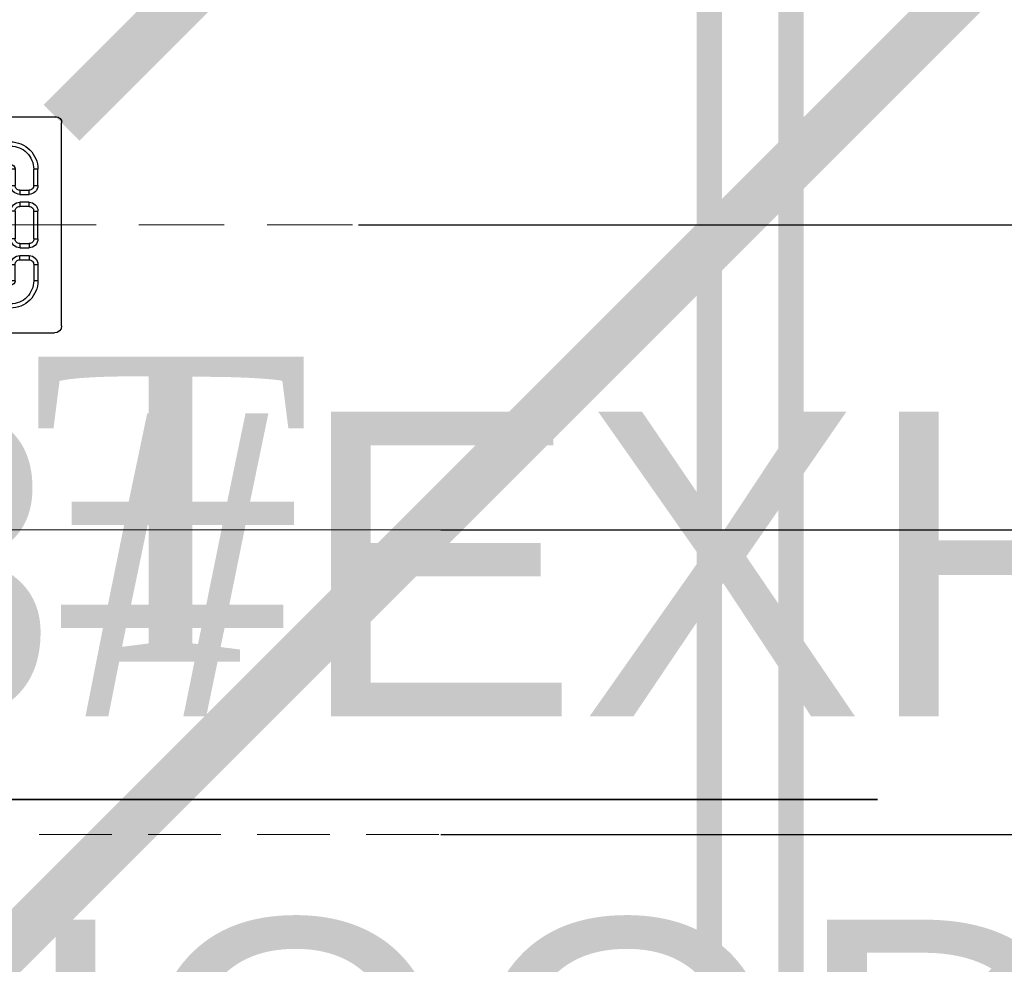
# Model space of a CAD drawing. Header units: inches. Extents: x 105152 to 158499, y 12149 to 30915.
# Tile 194 of 256: x 126771 to 126790, y 21513 to 21532. Entities that reach past the tile are written whole.
import ezdxf

# ---------------------------------------------------------------- set-up
doc = ezdxf.new("R2010")
doc.units = ezdxf.units.IN
doc.header["$MEASUREMENT"] = 0
doc.header["$PDMODE"] = 34
doc.linetypes.add('DASHED2', pattern=[0.375, 0.25, -0.125])
for name, color, linetype, lineweight in [('AR - PLAN', 251, 'Continuous', 5), ('CENTER', 46, 'DASHED2', 9), ('DRAINAGE ', 7, 'Continuous', 9), ('HVAC SERVICE', 1, 'Continuous', 35), ('HVAC TEXT PP', 104, 'Continuous', 20), ('PD_FIXTURE', 21, 'Continuous', 25), ('PL. FICTURE', 4, 'Continuous', 25), ('PP- 75DIA Soil Waste Sewer pipe', 90, 'Continuous', 9), ('PP-Domestic  Cold Water Supply', 5, 'Continuous', 25), ('PP-Soil Pipe', 1, 'Continuous', 25), ('PP-TEXT', 7, 'Continuous', 40), ('PP-WWP', 3, 'Continuous', 25), ('RO WATER ', 15, 'Continuous', 15), ('WATER SUPPLY ', 7, 'Continuous', 9)]:
    doc.layers.add(name, color=color, linetype=linetype, lineweight=lineweight)
doc.layers.add('PP--DIM', color=7, linetype='Continuous')
doc.styles.add('Arial', font='GOTHIC.TTF')
doc.styles.get("Standard").update_dxf_attribs({"font": 'arial.ttf', "height": 6})
doc.styles.add('TIMES NEW ROMAN', font='times.ttf')
doc.dimstyles.new('ISO-10', dxfattribs={"dimtxt": 6, "dimasz": 0.5, "dimexe": 1.25, "dimexo": 0.625, "dimtad": 1, "dimtoh": 1, "dimdec": 1, "dimlunit": 4, "dimtxsty": 'Standard', "dimblk": 'ARCHTICK', "dimcen": 2.5, "dimclrt": 3, "dimadec": 0, "dimazin": 0, "dimtfac": 1, "dimtdec": 1, "dimtmove": 1, "dimatfit": 3, "dimfxl": 1, "dimarcsym": 0})
doc.dimstyles.new('PP-DIM', dxfattribs={"dimtxt": 4, "dimasz": 1, "dimexe": 1, "dimexo": 1, "dimgap": 0.09, "dimtad": 0, "dimdec": 0, "dimzin": 0, "dimdsep": 46, "dimlunit": 4, "dimtxsty": 'TIMES NEW ROMAN', "dimblk": 'ARCHTICK', "dimcen": 0.09, "dimdle": 1, "dimclrd": 256, "dimclre": 256, "dimclrt": 256, "dimadec": 0, "dimazin": 0, "dimtfac": 1, "dimtdec": 4, "dimtofl": 0, "dimtmove": 1, "dimatfit": 3, "dimfxl": 1, "dimtolj": 1, "dimtzin": 0, "dimlwd": -1, "dimlwe": -1, "dimarcsym": 0})

# ---------------------------------------------------------------- blocks, each defined once
blk = doc.blocks.new('_ArchTick')
at = {"color": 0, "linetype": 'ByBlock', "const_width": 0.15}
blk.add_lwpolyline([(-0.5, -0.5), (0.5, 0.5)], dxfattribs=at)
blk = doc.blocks.new('FOSSIL-PP')
at = {"layer": 'CENTER', "lineweight": 5, "ltscale": 5}
blk.add_line((-0.1272366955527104, 0), (19.81248661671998, -1.77635683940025e-15), dxfattribs=at)
blk = doc.blocks.new('ANGLE VALVE1-PP')
at = {"layer": 'CENTER', "ltscale": 5}
blk.add_line((-5.958944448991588e-11, 19.9410536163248), (-5.958944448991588e-11, 0.001330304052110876), dxfattribs=at)
blk = doc.blocks.new('*D746')
at = {"layer": 'Defpoints', "color": 0}
for p in [(216.9274023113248, 262.7163587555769), (217.0818780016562, 250.7163599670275), (238.1800921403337, 250.7163599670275)]:
    blk.add_point(p, dxfattribs=at)
at = {"layer": 'PP--DIM', "ltscale": 12}
for p, q in [((238.1800921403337, 263.7163587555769), (238.1800921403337, 258.3434898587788)), ((217.9274023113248, 262.7163587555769), (239.1800921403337, 262.7163587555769)), ((238.1800921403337, 249.7163599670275), (238.1800921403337, 255.0892288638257)), ((218.0818780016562, 250.7163599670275), (239.1800921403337, 250.7163599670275))]:
    blk.add_line(p, q, dxfattribs=at)
at = {"layer": 'PP--DIM'}
for p, rotation in [((238.1800921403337, 262.7163587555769), 90), ((238.1800921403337, 250.7163599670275), 270)]:
    blk.add_blockref('_ArchTick', p, dxfattribs=dict(at, rotation=rotation))
at = {"layer": 'PP--DIM', "insert": (238.1800921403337, 256.7163593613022), "char_height": 4, "attachment_point": 5, "rotation": 90, "style": 'TIMES NEW ROMAN'}
blk.add_mtext("\\A1;1'", dxfattribs=at)
blk = doc.blocks.new('*D747')
at = {"layer": 'Defpoints', "color": 0}
for p in [(217.0818780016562, 250.7163599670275), (218.701360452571, 244.7163587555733), (238.1800921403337, 244.7163587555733)]:
    blk.add_point(p, dxfattribs=at)
at = {"layer": 'PP--DIM', "ltscale": 12}
for p, q in [((238.1800921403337, 251.7163599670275), (238.1800921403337, 250.1654076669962)), ((218.0818780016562, 250.7163599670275), (239.1800921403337, 250.7163599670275)), ((238.1800921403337, 243.7163587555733), (238.1800921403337, 245.2673110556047)), ((219.701360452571, 244.7163587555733), (239.1800921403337, 244.7163587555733))]:
    blk.add_line(p, q, dxfattribs=at)
at = {"layer": 'PP--DIM'}
for p, rotation in [((238.1800921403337, 250.7163599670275), 90), ((238.1800921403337, 244.7163587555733), 270)]:
    blk.add_blockref('_ArchTick', p, dxfattribs=dict(at, rotation=rotation))
at = {"layer": 'PP--DIM', "insert": (238.1800921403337, 247.7163593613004), "char_height": 4, "attachment_point": 5, "rotation": 90, "style": 'TIMES NEW ROMAN'}
blk.add_mtext('\\A1;6"', dxfattribs=at)
blk = doc.blocks.new('*D748')
at = {"layer": 'Defpoints', "color": 0}
for p in [(218.701360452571, 244.7163587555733), (218.701360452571, 238.7163602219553), (238.1800921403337, 238.7163602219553)]:
    blk.add_point(p, dxfattribs=at)
at = {"layer": 'PP--DIM', "ltscale": 12}
for p, q in [((238.1800921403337, 245.7163587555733), (238.1800921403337, 244.16540779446)), ((219.701360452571, 244.7163587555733), (239.1800921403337, 244.7163587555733)), ((238.1800921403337, 237.7163602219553), (238.1800921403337, 239.2673111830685)), ((219.701360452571, 238.7163602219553), (239.1800921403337, 238.7163602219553))]:
    blk.add_line(p, q, dxfattribs=at)
at = {"layer": 'PP--DIM'}
for p, rotation in [((238.1800921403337, 244.7163587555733), 90), ((238.1800921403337, 238.7163602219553), 270)]:
    blk.add_blockref('_ArchTick', p, dxfattribs=dict(at, rotation=rotation))
at = {"layer": 'PP--DIM', "insert": (238.1800921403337, 241.7163594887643), "char_height": 4, "attachment_point": 5, "rotation": 90, "style": 'TIMES NEW ROMAN'}
blk.add_mtext('\\A1;6"', dxfattribs=at)
blk = doc.blocks.new('*D749')
at = {"layer": 'Defpoints', "color": 0}
for p in [(218.701360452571, 238.7163602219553), (216.7088412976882, 226.7163587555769), (238.1800921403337, 226.7163587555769)]:
    blk.add_point(p, dxfattribs=at)
at = {"layer": 'PP--DIM', "ltscale": 12}
for p, q in [((238.1800921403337, 239.7163602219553), (238.1800921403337, 234.3434899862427)), ((219.701360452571, 238.7163602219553), (239.1800921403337, 238.7163602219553)), ((238.1800921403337, 225.7163587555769), (238.1800921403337, 231.0892289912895)), ((217.7088412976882, 226.7163587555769), (239.1800921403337, 226.7163587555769))]:
    blk.add_line(p, q, dxfattribs=at)
at = {"layer": 'PP--DIM'}
for p, rotation in [((238.1800921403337, 238.7163602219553), 90), ((238.1800921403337, 226.7163587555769), 270)]:
    blk.add_blockref('_ArchTick', p, dxfattribs=dict(at, rotation=rotation))
at = {"layer": 'PP--DIM', "insert": (238.1800921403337, 232.7163594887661), "char_height": 4, "attachment_point": 5, "rotation": 90, "style": 'TIMES NEW ROMAN'}
blk.add_mtext("\\A1;1'", dxfattribs=at)
blk = doc.blocks.new('PP-GRATING')
at = {"linetype": 'Continuous'}
for p, q in [((-53.13747282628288, -49.44342391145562), (-53.13747282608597, 49.44342391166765)), ((-49.72758152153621, 52.85331521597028), (49.72758152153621, 52.85331521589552)), ((52.56915760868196, 50.01173912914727), (52.5691576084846, -48.87510869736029)), ((-27.56328804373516, 40.69137005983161), (-27.56328804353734, 38.6454352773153)), ((-19.60687500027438, 40.69137005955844), (-27.56328705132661, 40.69137005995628)), ((-19.60687500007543, 38.6454352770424), (-27.56328705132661, 38.6454352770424)), ((-19.60687500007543, 38.6454352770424), (-19.60687500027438, 40.69137005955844)), ((-7.103939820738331, 38.64543329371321), (-7.103939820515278, 40.69136807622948)), ((-7.103940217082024, 40.6913679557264), (6.535625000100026, 40.6913679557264)), ((-7.103940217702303, 38.64543317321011), (6.535625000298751, 38.64543317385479)), ((6.535625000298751, 40.6913680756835), (6.535625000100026, 38.64543329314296)), ((19.03855978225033, 40.69137005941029), (26.99497183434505, 40.69137005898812)), ((19.03855978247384, 38.64543527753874), (19.03855978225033, 40.69137005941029)), ((19.03855978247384, 38.64543527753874), (26.99497183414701, 38.64543527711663)), ((26.99497282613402, 40.69137005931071), (26.99497282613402, 38.64543527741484)), ((-17.3336141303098, 31.82565266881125), (-17.33361413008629, 36.37217436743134)), ((-15.28767934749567, 36.37217433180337), (-17.3336141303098, 36.37217433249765)), ((-15.2876793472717, 31.82565266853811), (-15.28767934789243, 36.37217436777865)), ((-11.42313586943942, 36.37217242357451), (-11.42313586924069, 31.8256507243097)), ((-9.377201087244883, 36.37217242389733), (-11.42313586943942, 36.37217242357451)), ((-9.377201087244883, 36.37217242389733), (-9.377201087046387, 31.82565072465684)), ((8.808885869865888, 31.82565068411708), (8.808885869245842, 36.37217230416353)), ((10.85482065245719, 36.37217219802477), (8.808885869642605, 36.37217219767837)), ((10.85482065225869, 31.82565068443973), (10.85482065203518, 36.37217230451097)), ((14.71936413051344, 31.82565266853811), (14.71936413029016, 36.37217436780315)), ((14.71936413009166, 36.3721743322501), (16.76529891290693, 36.37217433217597)), ((16.76529891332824, 31.82565266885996), (16.76529891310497, 36.37217436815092)), ((-27.56328804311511, 29.55239179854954), (-27.56328804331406, 27.5064570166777)), ((-27.56328804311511, 29.55239179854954), (-19.60687539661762, 29.55239179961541)), ((-19.60687539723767, 27.50645701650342), (-19.60687539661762, 29.55239179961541)), ((-17.3336141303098, 31.82565266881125), (-15.2876793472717, 31.82565266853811)), ((-11.42313586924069, 31.82565076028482), (-9.377201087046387, 31.82565072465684)), ((-7.103940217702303, 29.55238981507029), (6.535625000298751, 29.55238981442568)), ((-7.103940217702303, 29.55238981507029), (-7.103940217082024, 27.50645503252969)), ((6.535625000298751, 29.55238981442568), (6.535625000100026, 27.50645503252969)), ((8.808885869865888, 31.82565068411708), (10.85482065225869, 31.82565068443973)), ((16.76529891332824, 31.82565266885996), (14.71936413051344, 31.82565266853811)), ((26.99497282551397, 29.55239179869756), (19.03856017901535, 29.55239179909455)), ((19.03856017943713, 27.50645701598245), (19.03856017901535, 29.55239179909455)), ((26.99497282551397, 29.55239179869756), (26.99497282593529, 27.50645701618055)), ((-40.9755271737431, 27.27913152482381), (-40.9755271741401, 19.32271800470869)), ((-38.92959239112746, 27.27913092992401), (-40.9755271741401, 27.27913092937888)), ((-38.92959239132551, 27.2791315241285), (-38.92959239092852, 19.32271800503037)), ((-29.83654891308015, 19.32271788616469), (-29.83654891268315, 27.27913104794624)), ((-27.79061413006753, 27.27913104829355), (-29.83654891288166, 27.27913092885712)), ((-27.79061413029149, 19.32271788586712), (-27.79061413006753, 27.27913104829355)), ((-27.56328804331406, 27.5064570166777), (-19.60687539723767, 27.50645701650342)), ((-7.103940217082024, 27.50645503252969), (6.535625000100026, 27.50645503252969)), ((26.99497282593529, 27.50645701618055), (19.03856017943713, 27.50645701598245)), ((27.22229891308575, 19.32271788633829), (27.22229891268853, 27.27913104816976)), ((27.22229891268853, 27.27913104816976), (29.26823369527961, 27.27913092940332)), ((29.26823369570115, 19.32271788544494), (29.2682336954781, 27.27913104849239)), ((38.36127717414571, 27.2791315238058), (38.36127717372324, 19.3227180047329)), ((38.36127717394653, 27.27913092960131), (40.40721195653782, 27.27913092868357)), ((40.40721195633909, 27.2791315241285), (40.40721195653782, 19.32271800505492)), ((-38.92959239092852, 19.32271800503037), (-40.97552717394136, 19.32271811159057)), ((-29.83654891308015, 19.32271788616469), (-27.79061413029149, 19.32271788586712)), ((-23.92607065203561, 14.77619622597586), (-23.92607065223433, 19.32271792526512)), ((-21.88013586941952, 19.32271792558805), (-23.92607065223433, 19.32271792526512)), ((-21.88013586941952, 14.77619626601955), (-21.88013586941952, 19.32271788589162)), ((-19.60687500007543, 23.64191361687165), (-15.06035345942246, 23.64191361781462)), ((-19.60687499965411, 21.59597883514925), (-19.60687500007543, 23.64191361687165)), ((-19.60687480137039, 21.59597875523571), (-15.0603532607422, 21.59597875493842)), ((-15.06035345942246, 23.64191361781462), (-15.06035345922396, 21.59597883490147)), ((-12.78709239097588, 19.32271784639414), (-12.78709239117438, 14.77619614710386)), ((-10.74115760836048, 19.32271796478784), (-12.78709239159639, 19.32271796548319)), ((-10.74115760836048, 19.32271796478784), (-10.74115760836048, 14.77619634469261)), ((-6.876614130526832, 14.7761961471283), (-6.876614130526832, 19.32271784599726)), ((-4.830679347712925, 19.3227178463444), (-6.876614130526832, 19.32271784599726)), ((-4.830679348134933, 14.77619614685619), (-4.830679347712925, 19.3227178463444)), ((-2.557418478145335, 23.64191353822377), (1.98910306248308, 23.64191353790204)), ((-2.55741847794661, 21.59597875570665), (-2.557418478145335, 23.64191353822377)), ((-2.55741847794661, 21.59597875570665), (1.989103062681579, 21.59597875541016)), ((1.98910306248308, 23.64191353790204), (1.989103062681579, 21.59597875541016)), ((4.262364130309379, 19.32271788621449), (4.262364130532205, 14.77619626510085)), ((6.308298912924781, 19.32271788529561), (4.262364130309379, 19.32271788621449)), ((6.308298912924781, 19.32271788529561), (6.308298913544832, 14.77619626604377)), ((10.17284239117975, 14.77619614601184), (10.1728423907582, 19.32271784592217)), ((12.21877717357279, 19.32271784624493), (10.1728423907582, 19.32271784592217)), ((12.21877717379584, 14.77619614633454), (12.21877717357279, 19.32271784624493)), ((14.49203804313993, 23.64191353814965), (19.03855958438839, 23.64191353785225)), ((14.49203804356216, 21.59597875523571), (14.49203804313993, 23.64191353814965)), ((14.49203804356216, 21.59597875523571), (19.03855958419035, 21.59597875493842)), ((19.03855958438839, 23.64191353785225), (19.03855958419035, 21.59597875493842)), ((21.31182065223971, 19.32271788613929), (21.31182065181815, 14.77619626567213)), ((23.35775543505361, 19.32271788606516), (21.31182065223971, 19.32271788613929)), ((23.35775543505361, 19.32271788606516), (23.35775543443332, 14.776196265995)), ((29.26823369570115, 19.32271788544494), (27.22229891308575, 19.32271788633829)), ((38.36127717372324, 19.3227180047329), (40.40721195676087, 19.32271811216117)), ((-36.65633152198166, 17.04945701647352), (-32.10981017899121, 17.0494570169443)), ((-36.65633152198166, 17.04945701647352), (-36.65633152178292, 15.00352223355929)), ((-36.65633152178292, 15.00352223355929), (-32.10981017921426, 15.00352223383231)), ((-21.88013586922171, 14.77619622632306), (-23.92607065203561, 14.77619622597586)), ((-12.78709239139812, 14.7761963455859), (-10.74115760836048, 14.77619634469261)), ((-4.830679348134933, 14.77619614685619), (-6.876614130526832, 14.7761961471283)), ((4.262364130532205, 14.77619626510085), (6.308298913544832, 14.77619626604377)), ((12.21877717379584, 14.77619614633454), (10.17284239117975, 14.77619614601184)), ((21.31182065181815, 14.77619626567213), (23.35775543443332, 14.776196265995)), ((36.08801630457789, 17.04945701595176), (31.54149496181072, 17.04945701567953)), ((36.08801630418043, 15.00352223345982), (31.54149496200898, 15.00352223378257)), ((36.08801630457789, 17.04945701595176), (36.08801630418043, 15.00352223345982)), ((-32.10980978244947, 11.1389787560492), (-36.65633132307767, 11.1389787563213)), ((-36.65633132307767, 11.1389787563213), (-36.65633132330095, 9.093043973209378)), ((-32.10980978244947, 9.093043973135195), (-32.10980978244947, 11.1389787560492)), ((-15.06035365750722, 12.50293527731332), (-19.60687499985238, 12.50293527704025)), ((-19.60687460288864, 12.50293535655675), (-19.60687460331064, 10.45700057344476)), ((-15.0603532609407, 10.45700057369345), (-19.60687460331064, 10.45700057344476)), ((-15.06035326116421, 12.50293535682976), (-15.0603532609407, 10.45700057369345)), ((1.98910326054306, 12.50293527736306), (-2.557418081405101, 12.50293527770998)), ((-2.557418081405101, 12.50293527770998), (-2.557418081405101, 10.45700049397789)), ((1.989103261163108, 10.45700049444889), (-2.557418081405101, 10.45700049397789)), ((1.98910326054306, 12.50293527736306), (1.989103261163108, 10.45700049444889)), ((19.03855978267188, 12.50293527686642), (14.49203844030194, 12.50293527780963)), ((14.49203844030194, 12.50293527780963), (14.49203843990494, 10.45700049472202)), ((19.03855978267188, 10.45700049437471), (14.49203843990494, 10.45700049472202)), ((19.03855978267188, 12.50293527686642), (19.03855978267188, 10.45700049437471)), ((31.5414945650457, 11.13897875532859), (36.0880161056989, 11.13897875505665)), ((31.5414945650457, 9.09304397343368), (31.5414945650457, 11.13897875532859)), ((36.0880161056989, 11.13897875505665), (36.08801610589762, 9.093043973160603)), ((-40.97552717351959, 6.819783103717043), (-40.97552717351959, -6.819781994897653)), ((-38.92959239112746, 6.819783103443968), (-40.97552717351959, 6.819783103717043)), ((-38.92959239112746, 6.819783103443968), (-38.92959239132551, -6.819781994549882)), ((-32.10980978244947, 9.093043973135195), (-36.65633132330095, 9.093043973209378)), ((-29.83654891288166, -6.819782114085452), (-29.83654891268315, 6.819783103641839)), ((-29.83654891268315, 6.819783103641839), (-27.79061413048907, 6.819783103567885)), ((-27.79061413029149, -6.819782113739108), (-27.79061413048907, 6.819783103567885)), ((-19.60687499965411, 6.592456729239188), (-15.06035345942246, 6.592456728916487)), ((-19.60687499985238, 4.546521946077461), (-19.60687499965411, 6.592456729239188)), ((-15.06035345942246, 6.592456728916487), (-15.06035345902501, 4.546521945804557)), ((-2.557418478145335, 6.592457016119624), (1.98910306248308, 6.592457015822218)), ((-2.557418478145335, 4.546522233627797), (-2.557418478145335, 6.592457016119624)), ((1.98910306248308, 6.592457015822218), (1.98910306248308, 4.546522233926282)), ((14.49203804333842, 6.592456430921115), (19.0385595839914, 6.59245643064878)), ((14.49203804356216, 4.546521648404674), (14.49203804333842, 6.592456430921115)), ((19.0385595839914, 6.59245643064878), (19.03855958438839, 4.546521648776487)), ((27.22229891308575, -6.819782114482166), (27.22229891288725, 6.819783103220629)), ((29.26823369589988, 6.819783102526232), (27.22229891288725, 6.819783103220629)), ((29.2682336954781, -6.819782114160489), (29.26823369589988, 6.819783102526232)), ((31.5414945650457, 9.09304397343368), (36.08801610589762, 9.093043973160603)), ((38.36127717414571, 6.819783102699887), (38.36127717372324, -6.819781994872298)), ((38.36127717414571, 6.819783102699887), (40.40721195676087, 6.819783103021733)), ((40.40721195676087, 6.819783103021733), (40.40721195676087, -6.819781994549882)), ((-23.92607065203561, -2.27326066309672), (-23.92607065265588, 2.273261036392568)), ((-21.8801358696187, 2.273261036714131), (-23.92607065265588, 2.273261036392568)), ((-21.8801358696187, -2.273260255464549), (-21.8801358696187, 2.273261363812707)), ((-19.60687480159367, 4.546522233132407), (-15.0603532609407, 4.546522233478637)), ((-12.78709239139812, 2.273261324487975), (-12.78709239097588, -2.273260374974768)), ((-10.74115760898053, 2.27326107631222), (-12.78709239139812, 2.273261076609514)), ((-10.74115760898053, 2.27326107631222), (-10.74115760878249, -2.273260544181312)), ((-6.876614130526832, -2.273260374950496), (-6.876614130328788, 2.273261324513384)), ((-4.830679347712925, 2.273261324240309), (-6.876614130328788, 2.273261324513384)), ((-4.830679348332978, -2.273260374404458), (-4.830679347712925, 2.273261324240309)), ((-2.557418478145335, 4.546522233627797), (1.98910306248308, 4.546522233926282)), ((4.262364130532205, 2.273261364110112), (4.262364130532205, -2.273260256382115)), ((6.308298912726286, 2.273261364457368), (4.262364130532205, 2.273261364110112)), ((6.308298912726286, 2.273261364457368), (6.308298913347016, -2.273260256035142)), ((10.17284239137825, -2.273260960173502), (10.17284239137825, 2.273260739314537)), ((12.21877717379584, 2.273260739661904), (10.17284239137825, 2.273260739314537)), ((12.21877717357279, -2.273260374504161), (12.21877717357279, 2.273261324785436)), ((14.49203804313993, 4.546522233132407), (19.03855958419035, 4.546522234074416)), ((21.31182065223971, 2.273261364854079), (21.31182065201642, -2.273260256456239)), ((23.35775543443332, 2.273260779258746), (21.3118206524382, 2.27326077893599)), ((23.35775543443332, 2.273260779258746), (23.35775543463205, -2.273260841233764)), ((-21.8801358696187, -2.273260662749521), (-23.92607065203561, -2.27326066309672)), ((-15.06035365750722, -4.546521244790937), (-19.60687499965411, -4.546521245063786)), ((-19.60687460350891, -4.546521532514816), (-19.60687460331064, -6.592456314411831)), ((-15.0603532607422, -4.546521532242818), (-15.06035326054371, -6.592456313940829)), ((-12.78709239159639, -2.27326054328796), (-10.74115760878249, -2.273260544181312)), ((-4.830679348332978, -2.273260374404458), (-6.876614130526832, -2.273260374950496)), ((1.98910326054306, -4.546521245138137), (-2.557418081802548, -4.546521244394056)), ((-2.557418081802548, -4.546521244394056), (-2.557418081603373, -6.59245602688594)), ((1.98910326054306, -4.546521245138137), (1.989103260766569, -6.592456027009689)), ((4.262364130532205, -2.273260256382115), (6.308298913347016, -2.273260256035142)), ((12.21877717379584, -2.273260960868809), (10.17284239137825, -2.273260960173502)), ((19.03855978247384, -4.54652124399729), (14.4920384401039, -4.546521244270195)), ((14.49203843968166, -4.546521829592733), (14.4920384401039, -6.592456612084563)), ((19.03855978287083, -4.546521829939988), (19.03855978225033, -6.592456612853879)), ((21.31182065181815, -2.273260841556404), (23.35775543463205, -2.273260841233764)), ((-40.9755271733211, -6.819781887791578), (-38.92959239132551, -6.819781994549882)), ((-36.65633152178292, -9.093042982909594), (-32.10981017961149, -9.093042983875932)), ((-36.65633152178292, -9.093042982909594), (-36.65633152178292, -11.13897776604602)), ((-32.10981017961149, -9.093042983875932), (-32.10981053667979, -11.13897776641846)), ((-29.83654891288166, -6.819782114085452), (-27.79061413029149, -6.819782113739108)), ((-15.06035326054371, -6.592456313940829), (-19.60687460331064, -6.592456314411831)), ((1.989103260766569, -6.592456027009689), (-2.557418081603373, -6.59245602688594)), ((19.03855978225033, -6.592456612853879), (14.4920384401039, -6.592456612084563)), ((29.2682336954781, -6.819782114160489), (27.22229891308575, -6.819782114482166)), ((36.0880163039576, -9.09304298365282), (31.54149496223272, -9.093042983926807)), ((31.54149496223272, -9.093042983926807), (31.54149531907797, -11.13897776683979)), ((36.0880163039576, -9.09304298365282), (36.08801630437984, -11.13897776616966)), ((40.40721195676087, -6.819781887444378), (38.36127717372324, -6.819781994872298)), ((-36.65633152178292, -11.13897776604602), (-32.10981017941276, -11.13897776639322)), ((-19.60687500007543, -10.45699942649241), (-15.06035345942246, -10.456999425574)), ((-19.60687499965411, -12.50293420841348), (-19.60687500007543, -10.45699942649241)), ((-19.6068748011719, -12.50293428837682), (-15.0603532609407, -12.50293428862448)), ((-15.06035345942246, -10.456999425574), (-15.06035345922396, -12.5029342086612)), ((-2.557418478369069, -10.45699950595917), (1.98910306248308, -10.45699950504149)), ((-2.557418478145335, -12.50293428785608), (-2.557418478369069, -10.45699950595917)), ((-2.557418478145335, -12.50293428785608), (1.98910306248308, -12.5029342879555)), ((1.98910306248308, -10.45699950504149), (1.98910306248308, -12.5029342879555)), ((14.49203804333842, -10.45699950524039), (19.03855958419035, -10.4569995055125)), ((14.49203804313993, -12.50293428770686), (14.49203804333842, -10.45699950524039)), ((14.49203804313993, -12.50293428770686), (19.03855958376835, -12.50293428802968)), ((19.03855958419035, -10.4569995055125), (19.03855958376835, -12.50293428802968)), ((36.08801630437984, -11.13897776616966), (31.54149496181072, -11.13897776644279)), ((-36.65633152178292, -17.04945743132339), (-36.65633152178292, -15.00352264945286)), ((-36.65633152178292, -15.00352264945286), (-32.10981017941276, -15.00352264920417)), ((-36.65633152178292, -17.04945743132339), (-32.10981017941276, -17.04945743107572)), ((-23.92607065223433, -19.32271681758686), (-23.92607065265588, -14.77619511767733)), ((-21.8801358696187, -14.77619511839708), (-23.92607065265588, -14.77619511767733)), ((-21.8801358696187, -19.32271677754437), (-21.88013586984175, -14.77619515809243)), ((-12.78709239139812, -14.77619519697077), (-12.78709239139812, -19.32271689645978)), ((-10.74115760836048, -14.77619507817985), (-12.78709239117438, -14.77619507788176)), ((-10.74115760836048, -14.77619507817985), (-10.74115760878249, -19.32271669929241)), ((-6.876614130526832, -19.32271689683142), (-6.876614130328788, -14.77619519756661)), ((-4.830679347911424, -14.77619519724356), (-6.876614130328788, -14.77619519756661)), ((-4.830679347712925, -19.32271689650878), (-4.830679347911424, -14.77619519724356)), ((4.262364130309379, -14.77619515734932), (4.262364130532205, -19.32271677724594)), ((6.308298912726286, -14.77619515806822), (4.262364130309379, -14.77619515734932)), ((6.308298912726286, -14.77619515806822), (6.308298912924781, -19.32271677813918)), ((10.1728423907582, -19.32271689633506), (10.17284239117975, -14.77619519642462)), ((12.21877717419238, -14.77619519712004), (10.17284239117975, -14.77619519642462)), ((12.21877717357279, -19.32271689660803), (12.21877717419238, -14.77619519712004)), ((21.31182065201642, -14.77619515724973), (21.31182065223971, -19.32271677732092)), ((23.35775543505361, -14.77619515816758), (21.31182065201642, -14.77619515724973)), ((23.35775543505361, -14.77619515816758), (23.35775543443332, -19.32271677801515)), ((36.0880163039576, -15.00352264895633), (31.54149496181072, -15.00352264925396)), ((36.08801630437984, -17.04945743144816), (31.54149496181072, -17.04945743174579)), ((36.08801630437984, -17.04945743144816), (36.0880163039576, -15.00352264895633)), ((-40.9755271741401, -27.27913193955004), (-40.9755271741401, -19.32271842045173)), ((-38.92959239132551, -19.32271842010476), (-40.97552717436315, -19.32271852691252)), ((-38.92959239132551, -27.27913193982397), (-38.92959239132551, -19.32271842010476)), ((-29.83654891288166, -19.32271830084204), (-27.79061413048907, -19.32271830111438)), ((-29.83654891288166, -19.32271830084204), (-29.83654891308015, -27.27913146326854)), ((-27.79061413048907, -19.32271830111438), (-27.79061413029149, -27.27913146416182)), ((-21.88013586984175, -19.32271681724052), (-23.92607065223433, -19.32271681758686)), ((-15.0603532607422, -21.59597776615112), (-19.60687500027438, -21.59597776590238)), ((-19.60687460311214, -21.59597768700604), (-19.60687460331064, -23.6419124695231)), ((-15.06035326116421, -23.64191246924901), (-19.60687460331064, -23.6419124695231)), ((-15.0603532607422, -21.59597768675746), (-15.06035326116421, -23.64191246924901)), ((-12.78709239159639, -19.32271669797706), (-10.74115760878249, -19.32271669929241)), ((-4.830679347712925, -19.32271689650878), (-6.876614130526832, -19.32271689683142)), ((1.989103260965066, -21.59597776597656), (-2.557418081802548, -21.59597776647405)), ((-2.557418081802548, -21.59597776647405), (-2.557418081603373, -23.64191254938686)), ((1.989103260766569, -23.64191254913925), (-2.557418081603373, -23.64191254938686)), ((1.989103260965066, -21.59597776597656), (1.989103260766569, -23.64191254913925)), ((4.262364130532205, -19.32271677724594), (6.308298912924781, -19.32271677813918)), ((12.21877717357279, -19.32271689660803), (10.1728423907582, -19.32271689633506)), ((19.03855978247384, -21.59597776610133), (14.49203804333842, -21.59597776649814)), ((14.4920384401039, -21.59597776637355), (14.4920384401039, -23.64191254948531)), ((19.03855978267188, -23.64191254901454), (14.4920384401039, -23.64191254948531)), ((19.03855978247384, -21.59597776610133), (19.03855978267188, -23.64191254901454)), ((21.31182065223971, -19.32271677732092), (23.35775543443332, -19.32271677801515)), ((27.22229891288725, -19.32271830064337), (27.22229891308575, -27.27913146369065)), ((29.26823369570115, -19.32271830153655), (27.22229891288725, -19.32271830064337)), ((29.26823369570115, -19.32271830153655), (29.2682336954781, -27.279131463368)), ((38.36127717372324, -19.32271842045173), (40.40721195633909, -19.32271852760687)), ((38.36127717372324, -27.27913193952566), (38.36127717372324, -19.32271842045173)), ((40.40721195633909, -27.27913193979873), (40.40721195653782, -19.32271842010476)), ((-38.92959239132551, -27.2791313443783), (-40.97552717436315, -27.27913134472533)), ((-27.79061413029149, -27.27913146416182), (-29.83654891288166, -27.27913134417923)), ((-27.56328804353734, -27.50645743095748), (-19.60687539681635, -27.50645743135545)), ((-27.56328804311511, -29.55239221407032), (-27.56328804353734, -27.50645743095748)), ((-19.60687539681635, -27.50645743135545), (-19.60687539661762, -29.5523922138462)), ((-7.103940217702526, -27.5064560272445), (6.535624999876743, -27.50645602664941)), ((-7.103940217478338, -29.55239081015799), (-7.103940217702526, -27.5064560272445)), ((6.535624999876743, -29.5523908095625), (6.535624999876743, -27.50645602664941)), ((26.99497282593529, -27.50645743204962), (19.03856017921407, -27.50645743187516)), ((19.03856017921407, -27.50645743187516), (19.03856017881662, -29.55239221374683)), ((26.99497282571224, -29.55239221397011), (26.99497282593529, -27.50645743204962)), ((27.22229891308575, -27.27913146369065), (29.26823369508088, -27.27913134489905)), ((38.36127717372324, -27.27913134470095), (40.40721195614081, -27.27913134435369)), ((-27.56328804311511, -29.55239221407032), (-19.60687539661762, -29.5523922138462)), ((-17.33361413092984, -31.82565308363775), (-17.33361413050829, -36.37217478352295)), ((-17.33361413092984, -31.82565308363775), (-15.28767934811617, -31.82565308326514)), ((-15.28767934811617, -31.82565308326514), (-15.28767934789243, -36.37217478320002)), ((-11.42313586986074, -36.37217341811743), (-11.42313587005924, -31.82565171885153)), ((-11.42313587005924, -31.82565175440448), (-9.377201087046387, -31.82565171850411)), ((-9.377201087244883, -36.37217341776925), (-9.377201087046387, -31.82565171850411)), ((-7.103940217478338, -29.55239081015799), (6.535624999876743, -29.5523908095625)), ((8.808885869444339, -31.82565168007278), (8.808885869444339, -36.37217329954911)), ((8.808885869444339, -31.82565168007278), (10.85482065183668, -31.82565167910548)), ((10.85482065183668, -31.82565167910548), (10.85482065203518, -36.37217329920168)), ((14.71936413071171, -31.82565308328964), (14.71936412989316, -36.37217478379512)), ((16.76529891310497, -31.82565308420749), (14.71936413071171, -31.82565308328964)), ((16.76529891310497, -31.82565308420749), (16.76529891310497, -36.37217478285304)), ((26.99497282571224, -29.55239221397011), (19.03856017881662, -29.55239221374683)), ((-15.28767934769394, -36.37217474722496), (-17.33361413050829, -36.37217474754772)), ((-9.377201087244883, -36.37217341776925), (-11.42313586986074, -36.37217341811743)), ((8.83294082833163, -36.42318279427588), (10.87884350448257, -36.4346446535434)), ((14.71936412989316, -36.3721747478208), (16.76529891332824, -36.37217474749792)), ((-27.56328804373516, -40.69137047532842), (-27.56328804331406, -38.64543569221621)), ((-19.60687500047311, -38.6454356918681), (-27.56328705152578, -38.64543569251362)), ((-19.60687500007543, -40.69137047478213), (-27.56328705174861, -40.69137047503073)), ((-19.60687500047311, -38.6454356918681), (-19.60687500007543, -40.69137047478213)), ((6.535624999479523, -38.64543428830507), (-7.103939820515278, -38.6454342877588)), ((-7.103939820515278, -38.6454342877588), (-7.103939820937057, -40.6913690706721)), ((6.535624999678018, -40.6913690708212), (-7.103939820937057, -40.6913690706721)), ((6.546979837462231, -38.68367258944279), (6.535517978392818, -40.72957526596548)), ((19.03855978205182, -38.64543569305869), (19.03855978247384, -40.69137047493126)), ((19.03855978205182, -38.64543569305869), (26.99497183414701, -38.64543569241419)), ((19.03855978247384, -40.69137047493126), (26.99497183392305, -40.69137047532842)), ((26.99497282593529, -40.69137047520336), (26.99497282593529, -38.64543569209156)), ((49.15926630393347, -52.28500000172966), (-50.29589673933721, -52.28500000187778))]:
    blk.add_line(p, q, dxfattribs=at)
for centre, radius, start, end in [((-49.72758152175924, 49.44342391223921), 3.409891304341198, 89.99999999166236, 179.9999999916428), ((49.72758152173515, 50.01173912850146), 2.841576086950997, 359.9999999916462, 89.99999999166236), ((-27.56328804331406, 27.27913092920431), 13.41223913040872, 89.99999498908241, 179.9999970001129), ((-27.56328804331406, 27.27913092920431), 11.366304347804, 89.99999498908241, 179.9999970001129), ((-19.60687499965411, 36.37217440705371), 4.319195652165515, 359.9999990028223, 89.99999999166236), ((-19.60687499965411, 36.37217440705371), 2.273260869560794, 359.9999990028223, 89.99999999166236), ((-7.103940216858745, 36.37217242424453), 4.319195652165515, 89.99998998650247, 179.9999999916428), ((-7.103940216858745, 36.37217242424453), 2.273260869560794, 89.99998998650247, 179.9999999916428), ((6.535625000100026, 36.37217242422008), 4.319195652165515, 359.9999970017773, 89.99999999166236), ((6.535625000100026, 36.37217242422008), 2.273260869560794, 359.9999970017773, 89.99999999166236), ((19.03855978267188, 36.37217440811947), 4.319195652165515, 89.99999999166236, 180.0000010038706), ((19.03855978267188, 36.37217440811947), 2.273260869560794, 89.99999999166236, 180.0000010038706), ((26.99497282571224, 27.27913092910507), 13.41223913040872, 3.0032057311e-06, 90.00000499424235), ((26.99497282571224, 27.27913092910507), 11.366304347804, 3.0032057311e-06, 90.00000499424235), ((-27.56328804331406, 27.27913092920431), 2.273260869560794, 89.99999999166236, 179.9999970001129), ((-19.60687499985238, 31.82565266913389), 4.319195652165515, 269.9999899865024, 359.9999999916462), ((-19.60687499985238, 31.82565266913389), 2.273260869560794, 269.9999899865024, 359.9999999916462), ((-7.103940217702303, 31.82565068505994), 4.319195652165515, 179.9999990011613, 269.9999999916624), ((-7.103940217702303, 31.82565068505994), 2.273260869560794, 179.9999990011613, 269.9999999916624), ((6.535625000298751, 31.8256506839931), 4.319195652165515, 269.9999999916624, 359.9999999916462), ((6.535625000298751, 31.8256506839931), 2.273260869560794, 269.9999999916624, 359.9999999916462), ((19.03855978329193, 31.82565266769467), 4.319195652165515, 179.9999999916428, 270.0000099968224), ((19.03855978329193, 31.82565266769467), 2.273260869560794, 179.9999999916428, 270.0000099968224), ((26.99497282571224, 27.27913092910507), 2.273260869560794, 3.0032057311e-06, 89.99999999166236), ((-27.56328804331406, 27.27913092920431), 0.2273260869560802, 89.99999999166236, 179.9999970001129), ((26.99497282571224, 27.27913092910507), 0.2273260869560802, 3.0032057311e-06, 89.99999999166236), ((-36.65633152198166, 19.3227178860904), 4.319195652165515, 179.9999970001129, 269.9999999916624), ((-36.65633152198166, 19.3227178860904), 2.273260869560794, 179.9999970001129, 269.9999999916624), ((-32.10980978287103, 19.32271788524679), 4.319195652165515, 269.9999899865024, 359.9999999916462), ((-32.10980978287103, 19.32271788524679), 2.273260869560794, 269.9999899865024, 359.9999999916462), ((-19.60687499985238, 19.32271796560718), 4.319195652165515, 89.99999999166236, 180.0000010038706), ((-19.60687499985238, 19.32271788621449), 2.273260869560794, 89.99999498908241, 179.9999999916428), ((-19.60687499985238, 19.32271796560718), 2.273260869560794, 89.99999999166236, 180.0000010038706), ((-15.0603532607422, 19.32271796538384), 4.319195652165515, 359.9999999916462, 90.00000499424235), ((-15.0603532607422, 19.32271788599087), 2.273260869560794, 359.9999990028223, 89.99999999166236), ((-2.557418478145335, 19.32271788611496), 4.319195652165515, 89.99999999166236, 180.0000010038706), ((-2.557418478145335, 19.32271788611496), 2.273260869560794, 89.99999999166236, 180.0000010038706), ((-2.557418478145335, 19.32271788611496), 2.273260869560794, 89.99999999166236, 180.0000010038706), ((1.989103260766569, 19.32271788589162), 4.319195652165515, 359.9999999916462, 90.00000499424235), ((1.989103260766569, 19.32271788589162), 2.273260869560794, 359.9999999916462, 90.00000499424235), ((14.49203804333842, 19.3227178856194), 4.319195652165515, 89.99999999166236, 180.0000010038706), ((14.49203804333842, 19.3227178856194), 2.273260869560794, 89.99999999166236, 180.0000010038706), ((19.03855978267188, 19.32271788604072), 4.319195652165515, 359.9999999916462, 90.00000499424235), ((19.03855978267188, 19.32271788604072), 2.273260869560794, 359.9999999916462, 90.00000499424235), ((31.54149456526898, 19.32271788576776), 4.319195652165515, 179.9999999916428, 270.0000099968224), ((31.54149456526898, 19.32271788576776), 2.273260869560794, 179.9999999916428, 270.0000099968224), ((36.08801630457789, 19.32271788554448), 2.273260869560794, 269.9999999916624, 3.0032057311e-06), ((36.08801630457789, 19.32271788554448), 4.319195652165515, 269.9999999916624, 3.0032057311e-06), ((-19.60687499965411, 14.77619622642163), 4.319195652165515, 179.9999999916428, 270.0000099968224), ((-19.60687499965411, 14.77619614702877), 2.273260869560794, 179.9999970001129, 269.9999999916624), ((-15.0603532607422, 14.77619614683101), 2.273260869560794, 269.9999899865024, 359.9999999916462), ((-15.06035326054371, 14.7761962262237), 4.319195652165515, 269.9999999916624, 3.0032057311e-06), ((-2.55741847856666, 14.77619614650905), 4.319195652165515, 179.9999999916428, 270.0000099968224), ((-2.55741847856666, 14.77619614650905), 2.273260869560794, 179.9999999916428, 270.0000099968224), ((1.98910326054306, 14.77619614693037), 2.273260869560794, 269.9999999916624, 3.0032057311e-06), ((1.98910326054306, 14.77619614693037), 4.319195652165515, 269.9999999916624, 3.0032057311e-06), ((14.49203804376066, 14.77619614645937), 4.319195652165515, 179.9999999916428, 270.0000099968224), ((14.49203804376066, 14.77619614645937), 2.273260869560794, 179.9999999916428, 270.0000099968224), ((19.03855978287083, 14.77619614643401), 2.273260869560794, 269.9999999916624, 3.0032057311e-06), ((19.03855978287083, 14.77619614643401), 4.319195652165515, 269.9999999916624, 3.0032057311e-06), ((-36.65633152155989, 6.819783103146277), 4.319195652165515, 89.99999498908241, 179.9999999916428), ((-32.10980978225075, 6.81978310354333), 4.319195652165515, 359.9999999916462, 89.99999999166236), ((31.54149456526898, 6.819783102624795), 4.319195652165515, 89.99999999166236, 179.9999999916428), ((36.08801630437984, 6.819783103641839), 4.319195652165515, 359.9999999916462, 90.00000499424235), ((-36.65633152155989, 6.819783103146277), 2.273260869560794, 89.99999498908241, 179.9999999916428), ((-32.10980978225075, 6.81978310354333), 2.273260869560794, 359.9999999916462, 89.99999999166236), ((-19.60687500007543, 2.273261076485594), 4.319195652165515, 89.99999999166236, 180.0000010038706), ((-15.0603532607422, 2.273261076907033), 4.319195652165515, 359.9999999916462, 90.00000499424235), ((-2.557418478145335, 2.273261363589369), 4.319195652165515, 89.99999999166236, 180.0000010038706), ((1.989103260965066, 2.273261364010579), 4.319195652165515, 359.9999999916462, 90.00000499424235), ((14.49203804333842, 2.273260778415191), 4.319195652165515, 89.99999999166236, 180.0000010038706), ((19.03855978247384, 2.273260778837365), 4.319195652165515, 359.9999999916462, 90.00000499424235), ((31.54149456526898, 6.819783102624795), 2.273260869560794, 89.99999999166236, 179.9999999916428), ((36.08801630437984, 6.819783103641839), 2.273260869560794, 359.9999999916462, 90.00000499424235), ((-19.60687499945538, 2.273261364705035), 2.273260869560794, 89.99999498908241, 179.9999999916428), ((-19.60687500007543, 2.273261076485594), 2.273260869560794, 89.99999999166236, 180.0000010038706), ((-15.0603532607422, 2.273261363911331), 2.273260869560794, 359.9999990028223, 89.99999999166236), ((-2.557418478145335, 2.273261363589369), 2.273260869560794, 89.99999999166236, 180.0000010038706), ((-2.557418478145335, 2.273261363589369), 2.273260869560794, 89.99999999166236, 180.0000010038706), ((1.989103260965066, 2.273261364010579), 2.273260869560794, 359.9999999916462, 90.00000499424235), ((14.49203804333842, 2.273261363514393), 2.273260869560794, 89.99999999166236, 180.0000010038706), ((14.49203804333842, 2.273260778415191), 2.273260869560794, 89.99999999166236, 180.0000010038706), ((19.03855978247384, 2.273261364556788), 2.273260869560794, 359.9999999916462, 90.00000499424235), ((-19.60687499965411, -2.273260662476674), 4.319195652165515, 179.9999999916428, 270.0000099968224), ((-19.60687499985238, -2.273260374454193), 2.273260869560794, 179.9999970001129, 269.9999999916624), ((-15.0603532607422, -2.273260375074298), 2.273260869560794, 269.9999899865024, 359.9999999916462), ((-15.0603532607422, -2.273260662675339), 4.319195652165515, 269.9999999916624, 3.0032057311e-06), ((-2.55741847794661, -2.273260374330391), 4.319195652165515, 179.9999999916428, 270.0000099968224), ((-2.55741847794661, -2.273260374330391), 2.273260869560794, 179.9999999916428, 270.0000099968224), ((1.98910326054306, -2.273260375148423), 2.273260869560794, 269.9999999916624, 3.0032057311e-06), ((1.98910326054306, -2.273260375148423), 4.319195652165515, 269.9999999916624, 3.0032057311e-06), ((14.49203804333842, -2.273260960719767), 4.319195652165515, 179.9999999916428, 270.0000099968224), ((14.49203804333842, -2.273260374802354), 2.273260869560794, 179.9999999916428, 270.0000099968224), ((19.03855978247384, -2.273260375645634), 2.273260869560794, 269.9999999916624, 3.0032057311e-06), ((19.03855978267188, -2.273260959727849), 4.319195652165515, 269.9999999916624, 3.0032057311e-06), ((-36.65633152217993, -6.81978211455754), 4.319195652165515, 179.9999970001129, 269.9999999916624), ((-36.65633152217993, -6.81978211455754), 2.273260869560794, 179.9999970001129, 269.9999999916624), ((-32.10980978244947, -6.819782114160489), 4.319195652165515, 269.9999899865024, 359.9999999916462), ((-32.10980978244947, -6.819782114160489), 2.273260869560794, 269.9999899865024, 359.9999999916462), ((31.54149456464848, -6.819782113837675), 4.319195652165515, 179.9999999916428, 270.0000099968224), ((31.54149456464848, -6.819782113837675), 2.273260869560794, 179.9999999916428, 270.0000099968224), ((36.0880163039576, -6.819782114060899), 2.273260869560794, 269.9999999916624, 3.0032057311e-06), ((36.0880163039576, -6.819782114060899), 4.319195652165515, 269.9999999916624, 3.0032057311e-06), ((-19.60687499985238, -14.77619507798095), 4.319195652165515, 89.99999999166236, 180.0000010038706), ((-19.60687500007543, -14.77619515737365), 2.273260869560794, 89.99999498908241, 179.9999999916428), ((-19.60687499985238, -14.77619507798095), 2.273260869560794, 89.99999999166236, 180.0000010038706), ((-15.0603532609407, -14.77619507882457), 4.319195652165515, 359.9999999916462, 90.00000499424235), ((-15.06035326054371, -14.77619515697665), 2.273260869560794, 359.9999990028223, 89.99999999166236), ((-2.557418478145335, -14.77619515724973), 4.319195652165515, 89.99999999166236, 180.0000010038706), ((-2.557418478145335, -14.77619515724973), 2.273260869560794, 89.99999999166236, 180.0000010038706), ((-2.557418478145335, -14.77619515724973), 2.273260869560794, 89.99999999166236, 180.0000010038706), ((1.989103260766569, -14.77619515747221), 4.319195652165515, 359.9999999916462, 90.00000499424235), ((1.989103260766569, -14.77619515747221), 2.273260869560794, 359.9999999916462, 90.00000499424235), ((14.4920380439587, -14.77619515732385), 4.319195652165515, 89.99999999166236, 180.0000010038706), ((14.4920380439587, -14.77619515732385), 2.273260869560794, 89.99999999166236, 180.0000010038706), ((14.4920380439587, -14.77619515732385), 2.273260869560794, 89.99999999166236, 180.0000010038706), ((19.03855978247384, -14.77619515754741), 4.319195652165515, 359.9999999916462, 90.00000499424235), ((19.03855978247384, -14.77619515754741), 2.273260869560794, 359.9999999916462, 90.00000499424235), ((-36.65633152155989, -19.32271830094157), 4.319195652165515, 89.99999999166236, 180.00000300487), ((-36.65633152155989, -19.32271830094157), 2.273260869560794, 89.99999999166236, 180.00000300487), ((-32.10980978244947, -19.32271830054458), 4.319195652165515, 359.9999999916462, 90.00000999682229), ((-32.10980978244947, -19.32271830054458), 2.273260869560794, 359.9999999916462, 90.00000999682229), ((31.54149456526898, -19.32271830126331), 4.319195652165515, 89.99998998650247, 179.9999999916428), ((31.54149456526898, -19.32271830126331), 2.273260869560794, 89.99998998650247, 179.9999999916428), ((36.08801630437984, -19.32271830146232), 4.319195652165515, 359.9999970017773, 89.99999999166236), ((36.08801630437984, -19.32271830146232), 2.273260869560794, 359.9999970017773, 89.99999999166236), ((-19.60687499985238, -19.32271681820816), 4.319195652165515, 179.9999999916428, 270.0000099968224), ((-19.60687500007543, -19.32271689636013), 2.273260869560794, 179.9999970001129, 269.9999999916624), ((-15.0603532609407, -19.32271689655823), 2.273260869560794, 269.9999999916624, 359.9999999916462), ((-15.0603532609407, -19.32271681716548), 4.319195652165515, 269.9999999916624, 3.0032057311e-06), ((-2.557418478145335, -19.32271689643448), 4.319195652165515, 179.9999999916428, 270.0000099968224), ((-2.557418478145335, -19.32271689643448), 2.273260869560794, 179.9999999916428, 270.0000099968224), ((1.989103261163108, -19.32271689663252), 2.273260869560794, 269.9999999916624, 3.0032057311e-06), ((1.989103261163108, -19.32271689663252), 4.319195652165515, 269.9999999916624, 3.0032057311e-06), ((14.49203804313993, -19.32271689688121), 4.319195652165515, 179.9999999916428, 270.0000099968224), ((14.49203804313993, -19.32271689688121), 2.273260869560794, 179.9999999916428, 269.9999999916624), ((19.03855978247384, -19.32271689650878), 2.273260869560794, 269.9999999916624, 3.0032057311e-06), ((19.03855978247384, -19.32271689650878), 4.319195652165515, 269.9999999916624, 3.0032057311e-06), ((-27.56328804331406, -27.27913134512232), 13.41223913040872, 180.00000300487, 270.0000049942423), ((-27.56328804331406, -27.27913134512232), 11.366304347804, 180.00000300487, 270.0000049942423), ((-27.56328804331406, -27.27913134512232), 2.273260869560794, 180.00000300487, 269.9999999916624), ((-27.56328804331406, -27.27913134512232), 0.2273260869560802, 180.00000300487, 269.9999999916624), ((-19.60687499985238, -31.82565308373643), 4.319195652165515, 359.9999999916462, 90.00000999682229), ((-7.103940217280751, -31.82565167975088), 4.319195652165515, 89.99999999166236, 180.0000010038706), ((6.535624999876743, -31.82565167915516), 4.319195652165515, 359.9999999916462, 89.99999999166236), ((19.03855978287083, -31.82565308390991), 4.319195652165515, 89.99998998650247, 179.9999999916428), ((26.99497282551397, -27.27913134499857), 13.41223913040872, 269.9999949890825, 359.9999970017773), ((26.99497282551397, -27.27913134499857), 11.366304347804, 269.9999949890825, 359.9999970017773), ((26.99497282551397, -27.27913134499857), 2.273260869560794, 269.9999999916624, 359.9999970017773), ((26.99497282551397, -27.27913134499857), 0.2273260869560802, 269.9999999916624, 359.9999970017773), ((-19.60687499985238, -31.82565308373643), 2.273260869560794, 359.9999999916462, 90.00000999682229), ((-7.103940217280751, -31.82565167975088), 2.273260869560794, 89.99999999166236, 180.0000010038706), ((6.535624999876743, -31.82565167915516), 2.273260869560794, 359.9999999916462, 89.99999999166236), ((19.03855978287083, -31.82565308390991), 2.273260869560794, 89.99998998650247, 179.9999999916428), ((-19.60687500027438, -36.37217482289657), 4.319195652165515, 269.9999999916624, 1.0038705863e-06), ((-19.60687500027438, -36.37217482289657), 2.273260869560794, 269.9999999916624, 1.0038705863e-06), ((-7.103940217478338, -36.37217341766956), 4.319195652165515, 179.9999999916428, 270.0000099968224), ((-7.103940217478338, -36.37217341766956), 2.273260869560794, 179.9999999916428, 270.0000099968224), ((6.559715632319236, -36.41044739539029), 4.319195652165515, 269.6790024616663, 359.6790124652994), ((6.559715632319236, -36.41044739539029), 2.273260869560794, 269.6790024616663, 359.6790124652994), ((19.03855978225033, -36.37217482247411), 4.319195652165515, 179.9999990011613, 269.9999999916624), ((19.03855978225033, -36.37217482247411), 2.273260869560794, 179.9999990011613, 269.9999999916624), ((-50.67448384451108, -49.82211509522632), 2.491931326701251, 171.2590690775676, 278.7566635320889), ((49.15926630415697, -48.87510869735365), 3.409891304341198, 269.9999999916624, 359.9999999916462)]:
    blk.add_arc(centre, radius, start, end, dxfattribs=at)
blk = doc.blocks.new('DRAINAGE')
at = {"layer": 'PP- 75DIA Soil Waste Sewer pipe', "ltscale": 0.015, "const_width": 0.9999999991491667}
for points in [[(513.6627548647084, 576.9267990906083), (508.8395742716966, 572.1036184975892)], [(549.0671000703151, 576.6639591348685), (508.5928385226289, 536.1896975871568)]]:
    blk.add_lwpolyline(points, dxfattribs=at)
at = {"layer": 'PP-Soil Pipe', "color": 1, "ltscale": 0.015, "const_width": 0.9999999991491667}
blk.add_lwpolyline([(500.6089406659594, 548.66868303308), (534.1492172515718, 582.2089596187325)], dxfattribs=at)
at = {"layer": 'PP-WWP', "xscale": -0.04021621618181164, "yscale": 0.04021621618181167, "zscale": 40.21621618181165, "rotation": 89.99999999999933}
blk.add_blockref('PP-GRATING', (506.7368694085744, 570.0809078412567), dxfattribs=at)
at = {"layer": 'PP-TEXT', "insert": (499.4101408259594, 561.3676742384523), "char_height": 5.999999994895, "width": 26.66140014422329, "attachment_point": 7, "style": 'Arial'}
blk.add_mtext('{\\fTimes New Roman|b0|i0|c0|p0;N.T}', dxfattribs=at)
blk = doc.blocks.new('FIRST FLOOR PLAN 0')
at = {"layer": 'PD_FIXTURE', "color": 251, "lineweight": 5, "ltscale": 12}
blk.add_line((-470.9997091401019, -80.99980802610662), (-530.9997091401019, -80.99980802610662), dxfattribs=at)
blk = doc.blocks.new('HVAC SERVICE')
at = {"layer": 'HVAC TEXT PP', "insert": (594.8658144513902, -78.67298065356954), "char_height": 6, "attachment_point": 1, "bg_fill": 2}
blk.add_mtext_dynamic_manual_height_columns('\\pxql;3#EXHAUST AIR \\PHOODS\\P1400 CFM EACH', width=135.3111622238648, gutter_width=50, heights=[-27.14], dxfattribs=at)
at = {"layer": 'HVAC TEXT PP'}
blk.add_leader([(547.9866682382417, -86.3092163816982), (615.6354603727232, -86.3092163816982)], dimstyle='ISO-10', override={"dimasz": 6, "dimtad": 0}, dxfattribs=at)
blk = doc.blocks.new('WATER SUPPLY')
at = {"layer": 'PP-Domestic  Cold Water Supply'}
blk.add_lwpolyline([(347.3053937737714, 300.896181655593, 0.4999999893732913, 0.4999999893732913, 0), (226.5973912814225, 300.896181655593, 0.4999999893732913, 0.4999999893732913, 0), (226.5973912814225, 119.317205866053, 0.4999999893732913, 0.4999999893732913, 0), (201.5567431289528, 119.317205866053, 0.4999999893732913, 0.4999999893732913, 0)], format="xyseb", dxfattribs=at)
at = {"layer": 'RO WATER ', "const_width": 0.5}
blk.add_lwpolyline([(370.4267271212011, 304.8220357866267), (224.9898114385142, 304.8220357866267), (224.9898114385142, 100.8209455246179)], dxfattribs=at)
at = {"layer": 'PL. FICTURE', "ltscale": 30, "xscale": -1.345819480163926, "yscale": 1.345819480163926, "zscale": 1.345819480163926, "rotation": 179.9999999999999}
blk.add_blockref('FOSSIL-PP', (203.8354815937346, 250.7163599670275), dxfattribs=at)
at = {"layer": 'PL. FICTURE', "xscale": -1.143695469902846, "yscale": 1.143695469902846, "zscale": 1.143695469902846, "rotation": 269.9999999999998}
blk.add_blockref('ANGLE VALVE1-PP', (203.2868349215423, 238.7163602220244), dxfattribs=at)
at = {"layer": 'PP--DIM', "ltscale": 12}
for base, p1, p2, picture, middle in [((238.1800921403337, 250.7163599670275), (216.9274023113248, 262.7163587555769), (217.0818780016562, 250.7163599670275), '*D746', (238.1800921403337, 256.7163593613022)), ((238.1800921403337, 244.7163587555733), (217.0818780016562, 250.7163599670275), (218.701360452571, 244.7163587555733), '*D747', (238.1800921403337, 247.7163593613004)), ((238.1800921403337, 238.7163602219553), (218.701360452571, 244.7163587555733), (218.701360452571, 238.7163602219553), '*D748', (238.1800921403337, 241.7163594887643)), ((238.1800921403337, 226.7163587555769), (218.701360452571, 238.7163602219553), (216.7088412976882, 226.7163587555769), '*D749', (238.1800921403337, 232.7163594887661))]:
    dim = blk.add_linear_dim(base=base, p1=p1, p2=p2, angle=90, dimstyle='PP-DIM', override={"dimblk": 'ArchTick'}, dxfattribs=at)
    dim.commit()
    dim.dimension.update_dxf_attribs({"geometry": picture, "text_midpoint": middle})

msp = doc.modelspace()

# ---------------------------------------------------------------- block references
at = {"layer": 'HVAC SERVICE'}
msp.add_blockref('HVAC SERVICE', (126172.1612291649, 21602.49829319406), dxfattribs=at)

# ---------------------------------------------------------------- next in the draw order: block references
at = {"layer": 'WATER SUPPLY '}
msp.add_blockref('WATER SUPPLY', (126559.4972756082, 21276.78212641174), dxfattribs=at)

# ---------------------------------------------------------------- next in the draw order: block references
at = {"layer": 'DRAINAGE '}
msp.add_blockref('DRAINAGE', (126262.8934601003, 20957.40614984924), dxfattribs=at)

# ---------------------------------------------------------------- next in the draw order: block references
at = {"layer": 'AR - PLAN', "color": 251}
msp.add_blockref('FIRST FLOOR PLAN 0', (127288.1612291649, 21602.49829319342), dxfattribs=at)

doc.saveas('drawing.dxf')
